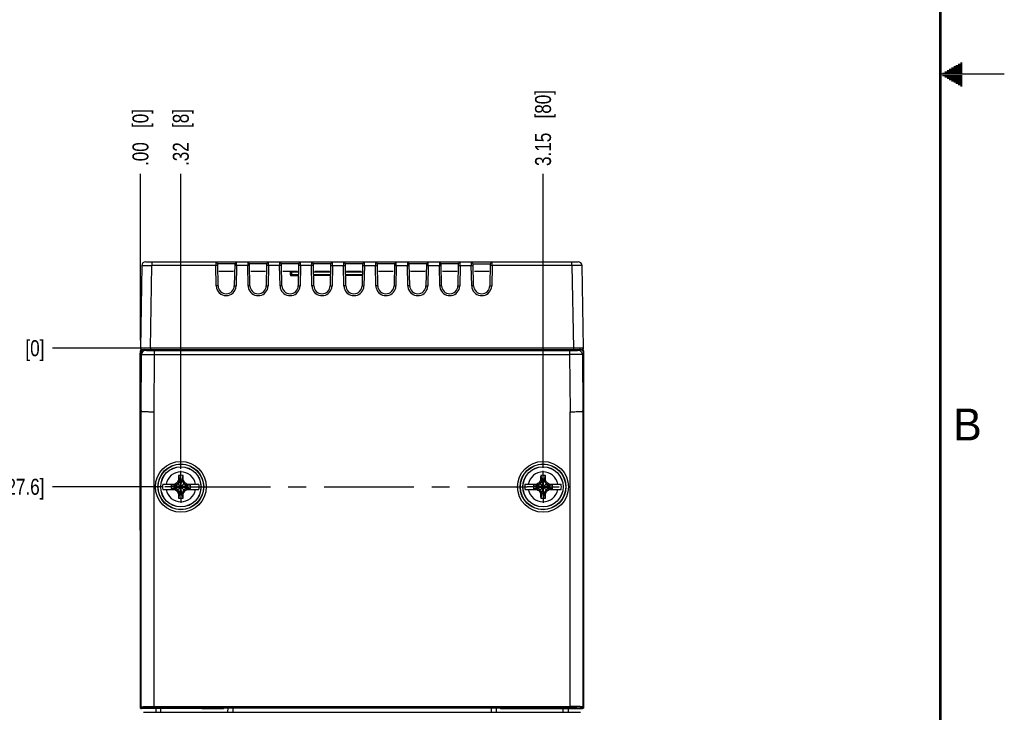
# Model space of a CAD drawing. Header units: inches. Extents: x 0 to 34, y 0 to 22.
# Tile 67 of 68: x 26.3 to 34, y 6 to 11.4. Entities that reach past the tile are written whole.
import ezdxf

# ---------------------------------------------------------------- set-up
doc = ezdxf.new("R2010")
doc.units = ezdxf.units.IN
doc.header["$LTSCALE"] = 1.87
doc.header["$MEASUREMENT"] = 0
doc.linetypes.add('CENTER', pattern=[0.6, 0.375, -0.075, 0.075, -0.075])
doc.layers.get('0').update_dxf_attribs({"linetype": 'CONTINUOUS'})
doc.layers.add('DEFAULT_1', color=7, linetype='CENTER')
doc.layers.add('DIMENSIONS', color=7, linetype='CONTINUOUS')
doc.styles.get("Standard").update_dxf_attribs({"font": 'txt', "width": 0.8})
doc.styles.add('TEXTSTYLE_2', font='txt')
doc.dimstyles.new('DIMSTYLE_1', dxfattribs={"dimtxt": 0.125, "dimasz": 0.18, "dimexe": 0.18, "dimexo": 0.0625, "dimgap": 0.09, "dimtad": 0, "dimtih": 1, "dimtoh": 1, "dimzin": 4, "dimdsep": 46, "dimtxsty": 'STANDARD', "dimblk": '_FILLED', "dimblk1": '_FILLED', "dimblk2": '_FILLED', "dimcen": 0.09, "dimadec": 0, "dimazin": 0, "dimtp": 0.01, "dimtm": 0.01, "dimtfac": 1, "dimtofl": 0, "dimtmove": 0, "dimatfit": 3, "dimldrblk": '_FILLED', "dimfxl": 1, "dimtolj": 1, "dimtzin": 4, "dimarcsym": 0})

# ---------------------------------------------------------------- blocks, each defined once
blk = doc.blocks.new('*D7')
at = {"layer": 'DIMENSIONS', "color": 2, "linetype": 'CONTINUOUS'}
blk.add_line((27.4153, 7.7719), (26.5499, 7.7719), dxfattribs=at)
at = {"layer": 'DIMENSIONS', "color": 2, "linetype": 'CONTINUOUS', "insert": (26.4874, 7.8344), "char_height": 0.125, "width": 1.125, "attachment_point": 3, "line_spacing_factor": 0.9}
blk.add_mtext('1.08{\\Ftxt.shx;\\W1.000000;\\H0.125000; }[27.6]', dxfattribs=at)
blk = doc.blocks.new('_FILLED')
at = {"color": 0, "linetype": 'BYBLOCK'}
blk.add_solid([(0, 0), (-1, 0.174), (-1, -0.174)], dxfattribs=at)
blk = doc.blocks.new('*D8')
at = {"layer": 'DIMENSIONS', "color": 2, "linetype": 'CONTINUOUS'}
blk.add_line((27.2548, 8.8566), (26.5499, 8.8566), dxfattribs=at)
at = {"layer": 'DIMENSIONS', "color": 2, "linetype": 'CONTINUOUS', "insert": (26.4874, 8.9191), "char_height": 0.125, "width": 0.725, "attachment_point": 3, "line_spacing_factor": 0.9}
blk.add_mtext('.00{\\Ftxt.shx;\\W1.000000;\\H0.125000; }[0]', dxfattribs=at)
blk = doc.blocks.new('*D9')
at = {"layer": 'DIMENSIONS', "color": 2, "linetype": 'CONTINUOUS'}
blk.add_line((27.5548, 7.9111), (27.5548, 10.22), dxfattribs=at)
at = {"layer": 'DIMENSIONS', "color": 2, "linetype": 'CONTINUOUS', "insert": (27.4923, 10.2825), "char_height": 0.125, "width": 0.725, "attachment_point": 1, "rotation": 90, "line_spacing_factor": 0.9}
blk.add_mtext('.32{\\Ftxt.shx;\\W1.000000;\\H0.125000; }[8]', dxfattribs=at)
blk = doc.blocks.new('*D10')
at = {"layer": 'DIMENSIONS', "color": 2, "linetype": 'CONTINUOUS'}
blk.add_line((27.2386, 8.9191), (27.2386, 10.22), dxfattribs=at)
at = {"layer": 'DIMENSIONS', "color": 2, "linetype": 'CONTINUOUS', "insert": (27.1761, 10.2825), "char_height": 0.125, "width": 0.725, "attachment_point": 1, "rotation": 90, "line_spacing_factor": 0.9}
blk.add_mtext('.00{\\Ftxt.shx;\\W1.000000;\\H0.125000; }[0]', dxfattribs=at)
blk = doc.blocks.new('*D11')
at = {"layer": 'DIMENSIONS', "color": 2, "linetype": 'CONTINUOUS'}
blk.add_line((30.3897, 7.9192), (30.3897, 10.22), dxfattribs=at)
at = {"layer": 'DIMENSIONS', "color": 2, "linetype": 'CONTINUOUS', "insert": (30.3272, 10.2825), "char_height": 0.125, "width": 0.925, "attachment_point": 1, "rotation": 90, "line_spacing_factor": 0.9}
blk.add_mtext('3.15{\\Ftxt.shx;\\W1.000000;\\H0.125000; }[80]', dxfattribs=at)

msp = doc.modelspace()

# ---------------------------------------------------------------- linework, layer by layer
at = {"color": 2, "linetype": 'CONTINUOUS'}
for p, q in [((33.5347, 11.02), (33.6697, 11.02)), ((33.552, 11.03), (33.6697, 11.03)), ((33.5693, 11.04), (33.6697, 11.04)), ((33.5866, 11.05), (33.6697, 11.05)), ((33.6039, 11.06), (33.6697, 11.06)), ((33.6213, 11.07), (33.6697, 11.07)), ((33.6386, 11.08), (33.6697, 11.08)), ((33.6559, 11.09), (33.6697, 11.09)), ((34, 11), (33.5, 11)), ((33.5173, 11.01), (33.6697, 11.01)), ((33.5173, 10.99), (33.6697, 10.99)), ((33.5347, 10.98), (33.6697, 10.98)), ((33.552, 10.97), (33.6697, 10.97)), ((33.5693, 10.96), (33.6697, 10.96)), ((33.5866, 10.95), (33.6697, 10.95)), ((33.6039, 10.94), (33.6697, 10.94)), ((33.6213, 10.93), (33.6697, 10.93)), ((33.6386, 10.92), (33.6697, 10.92)), ((33.6559, 10.91), (33.6697, 10.91))]:
    msp.add_line(p, q, dxfattribs=at)
at = {"color": 7, "linetype": 'CONTINUOUS'}
for p, q in [((27.2499, 9.503), (27.2386, 8.8566)), ((27.2798, 9.5325), (30.6649, 9.5325)), ((27.3173, 8.8566), (27.3286, 9.503)), ((27.3286, 9.5325), (27.3286, 9.503)), ((27.8435, 9.503), (27.3286, 9.503)), ((27.8433, 9.5177), (27.8283, 9.5325)), ((27.8283, 9.5325), (27.8284, 9.5176)), ((27.8284, 9.5176), (27.8285, 9.503)), ((27.8313, 9.3449), (27.8285, 9.503)), ((27.8463, 9.3449), (27.8433, 9.5177)), ((27.9765, 9.5177), (27.8433, 9.5177)), ((27.9765, 9.5177), (27.9735, 9.3449)), ((28.0935, 9.503), (27.9762, 9.503)), ((27.9915, 9.5325), (27.9765, 9.5177)), ((27.9912, 9.503), (27.9885, 9.3449)), ((27.9912, 9.503), (27.9914, 9.5178)), ((27.9914, 9.5178), (27.9915, 9.5285)), ((27.9915, 9.5285), (27.9915, 9.5325)), ((28.0933, 9.5177), (28.0783, 9.5325)), ((28.0783, 9.5325), (28.0784, 9.5176)), ((28.0784, 9.5176), (28.0785, 9.503)), ((28.0813, 9.3449), (28.0785, 9.503)), ((28.0963, 9.3449), (28.0933, 9.5177)), ((28.2265, 9.5177), (28.0933, 9.5177)), ((28.2265, 9.5177), (28.2235, 9.3449)), ((28.3435, 9.503), (28.2262, 9.503)), ((28.2415, 9.5325), (28.2265, 9.5177)), ((28.2412, 9.503), (28.2385, 9.3449)), ((28.2412, 9.503), (28.2414, 9.5178)), ((28.2414, 9.5178), (28.2415, 9.5285)), ((28.2415, 9.5285), (28.2415, 9.5325)), ((28.3433, 9.5177), (28.3283, 9.5325)), ((28.3283, 9.5325), (28.3284, 9.5176)), ((28.3284, 9.5176), (28.3285, 9.503)), ((28.3313, 9.3449), (28.3285, 9.503)), ((28.3463, 9.3449), (28.3433, 9.5177)), ((28.4765, 9.5177), (28.3433, 9.5177)), ((28.4765, 9.5177), (28.4735, 9.3449)), ((28.5935, 9.503), (28.4762, 9.503)), ((28.4915, 9.5325), (28.4765, 9.5177)), ((28.4912, 9.503), (28.4885, 9.3449)), ((28.4912, 9.503), (28.4914, 9.5178)), ((28.4914, 9.5178), (28.4915, 9.5285)), ((28.4915, 9.5285), (28.4915, 9.5325)), ((28.5933, 9.5177), (28.5783, 9.5325)), ((28.5783, 9.5325), (28.5784, 9.5176)), ((28.5784, 9.5176), (28.5785, 9.503)), ((28.5813, 9.3449), (28.5785, 9.503)), ((28.5963, 9.3449), (28.5933, 9.5177)), ((28.7265, 9.5177), (28.5933, 9.5177)), ((28.7265, 9.5177), (28.7235, 9.3449)), ((28.7262, 9.503), (28.8435, 9.503)), ((28.7415, 9.5325), (28.7265, 9.5177)), ((28.7412, 9.503), (28.7385, 9.3449)), ((28.7412, 9.503), (28.7414, 9.5178)), ((28.7414, 9.5178), (28.7415, 9.5285)), ((28.7415, 9.5285), (28.7415, 9.5325)), ((28.8433, 9.5177), (28.8283, 9.5325)), ((28.8283, 9.5325), (28.8284, 9.5176)), ((28.8284, 9.5176), (28.8285, 9.503)), ((28.8313, 9.3449), (28.8285, 9.503)), ((28.8463, 9.3449), (28.8433, 9.5177)), ((28.9765, 9.5177), (28.8433, 9.5177)), ((28.9765, 9.5177), (28.9735, 9.3449)), ((28.9762, 9.503), (29.0935, 9.503)), ((28.9915, 9.5325), (28.9765, 9.5177)), ((28.9912, 9.503), (28.9885, 9.3449)), ((28.9912, 9.503), (28.9914, 9.5178)), ((28.9914, 9.5178), (28.9915, 9.5285)), ((28.9915, 9.5285), (28.9915, 9.5325)), ((29.0933, 9.5177), (29.0783, 9.5325)), ((29.0783, 9.5325), (29.0784, 9.5176)), ((29.0784, 9.5176), (29.0785, 9.503)), ((29.0813, 9.3449), (29.0785, 9.503)), ((29.0963, 9.3449), (29.0933, 9.5177)), ((29.2265, 9.5177), (29.0933, 9.5177)), ((29.2265, 9.5177), (29.2235, 9.3449)), ((29.2262, 9.503), (29.3435, 9.503)), ((29.2415, 9.5325), (29.2265, 9.5177)), ((29.2412, 9.503), (29.2385, 9.3449)), ((29.2412, 9.503), (29.2414, 9.5178)), ((29.2414, 9.5178), (29.2415, 9.5285)), ((29.2415, 9.5285), (29.2415, 9.5325)), ((29.3433, 9.5177), (29.3283, 9.5325)), ((29.3283, 9.5325), (29.3284, 9.5176)), ((29.3284, 9.5176), (29.3285, 9.503)), ((29.3313, 9.3449), (29.3285, 9.503)), ((29.3463, 9.3449), (29.3433, 9.5177)), ((29.4765, 9.5177), (29.3433, 9.5177)), ((29.4765, 9.5177), (29.4735, 9.3449)), ((29.4762, 9.503), (29.5935, 9.503)), ((29.4915, 9.5325), (29.4765, 9.5177)), ((29.4912, 9.503), (29.4885, 9.3449)), ((29.4912, 9.503), (29.4914, 9.5178)), ((29.4914, 9.5178), (29.4915, 9.5285)), ((29.4915, 9.5285), (29.4915, 9.5325)), ((29.5933, 9.5177), (29.5783, 9.5325)), ((29.5783, 9.5325), (29.5784, 9.5176)), ((29.5784, 9.5176), (29.5785, 9.503)), ((29.5813, 9.3449), (29.5785, 9.503)), ((29.5963, 9.3449), (29.5933, 9.5177)), ((29.7265, 9.5177), (29.5933, 9.5177)), ((29.7265, 9.5177), (29.7235, 9.3449)), ((29.7262, 9.503), (29.8435, 9.503)), ((29.7415, 9.5325), (29.7265, 9.5177)), ((29.7412, 9.503), (29.7385, 9.3449)), ((29.7412, 9.503), (29.7414, 9.5178)), ((29.7414, 9.5178), (29.7415, 9.5285)), ((29.7415, 9.5285), (29.7415, 9.5325)), ((29.8433, 9.5177), (29.8283, 9.5325)), ((29.8283, 9.5325), (29.8284, 9.5176)), ((29.8284, 9.5176), (29.8285, 9.503)), ((29.8313, 9.3449), (29.8285, 9.503)), ((29.8463, 9.3449), (29.8433, 9.5177)), ((29.8433, 9.5177), (29.9765, 9.5177)), ((29.9765, 9.5177), (29.9735, 9.3449)), ((30.6162, 9.503), (29.9762, 9.503)), ((29.9765, 9.5177), (29.9915, 9.5325)), ((29.9912, 9.503), (29.9885, 9.3449)), ((29.9912, 9.503), (29.9914, 9.5178)), ((29.9914, 9.5178), (29.9915, 9.5285)), ((29.9915, 9.5285), (29.9915, 9.5325)), ((30.6162, 9.503), (30.6162, 9.5325)), ((30.6162, 9.503), (30.6275, 8.8566)), ((30.7062, 8.8566), (30.6949, 9.503)), ((27.8525, 9.4595), (27.9673, 9.4595)), ((28.1025, 9.4595), (28.2173, 9.4595)), ((28.3525, 9.4595), (28.4673, 9.4595)), ((28.4125, 9.4545), (28.4175, 9.4546)), ((28.4129, 9.4294), (28.4125, 9.4545)), ((28.4129, 9.4294), (28.4179, 9.4293)), ((28.4179, 9.4245), (28.4749, 9.4245)), ((28.4225, 9.4545), (28.4225, 9.4588)), ((28.4229, 9.4294), (28.4225, 9.4545)), ((28.4225, 9.4545), (28.4731, 9.4545)), ((28.4229, 9.4245), (28.4229, 9.4294)), ((28.475, 9.4294), (28.4229, 9.4294)), ((28.725, 9.4294), (28.5948, 9.4294)), ((28.7249, 9.4245), (28.5948, 9.4245)), ((28.5966, 9.4545), (28.7231, 9.4545)), ((28.6025, 9.4595), (28.7173, 9.4595)), ((28.975, 9.4294), (28.8448, 9.4294)), ((28.9749, 9.4245), (28.8448, 9.4245)), ((28.8466, 9.4545), (28.9731, 9.4545)), ((28.8525, 9.4595), (28.9673, 9.4595)), ((29.1025, 9.4595), (29.2173, 9.4595)), ((29.3525, 9.4595), (29.4673, 9.4595)), ((29.6025, 9.4595), (29.7173, 9.4595)), ((29.8525, 9.4595), (29.9673, 9.4595)), ((27.8463, 9.3449), (27.8313, 9.3449)), ((27.9735, 9.3449), (27.9885, 9.3449)), ((28.0963, 9.3449), (28.0813, 9.3449)), ((28.2235, 9.3449), (28.2385, 9.3449)), ((28.3463, 9.3449), (28.3313, 9.3449)), ((28.4735, 9.3449), (28.4885, 9.3449)), ((28.5963, 9.3449), (28.5813, 9.3449)), ((28.7235, 9.3449), (28.7385, 9.3449)), ((28.8463, 9.3449), (28.8313, 9.3449)), ((28.9735, 9.3449), (28.9885, 9.3449)), ((29.0963, 9.3449), (29.0813, 9.3449)), ((29.2235, 9.3449), (29.2385, 9.3449)), ((29.3463, 9.3449), (29.3313, 9.3449)), ((29.4735, 9.3449), (29.4885, 9.3449)), ((29.5963, 9.3449), (29.5813, 9.3449)), ((29.7235, 9.3449), (29.7385, 9.3449)), ((29.8463, 9.3449), (29.8313, 9.3449)), ((29.9735, 9.3449), (29.9885, 9.3449)), ((27.2381, 6.0448), (27.2379, 8.8165)), ((27.2379, 8.8165), (27.2466, 8.8077)), ((27.2381, 8.8187), (27.238, 8.8363)), ((27.238, 8.8363), (27.2436, 8.8335)), ((27.2446, 8.8567), (27.2386, 8.8566)), ((27.2436, 8.3684), (27.2466, 8.8077)), ((27.248, 8.8465), (30.6968, 8.8465)), ((27.248, 8.8465), (27.2506, 8.8407)), ((27.2872, 8.8567), (27.2616, 8.8567)), ((27.2766, 8.8375), (27.2678, 8.8463)), ((27.3115, 8.8566), (27.2872, 8.8567)), ((27.3173, 8.8566), (27.3115, 8.8566)), ((27.3173, 8.8566), (27.3173, 8.8465)), ((30.6275, 8.8566), (27.3173, 8.8566)), ((27.3466, 8.8069), (27.3437, 8.3596)), ((27.3466, 8.8369), (27.3466, 8.8069)), ((30.5982, 8.8369), (27.3466, 8.8369)), ((27.3466, 8.8069), (30.5982, 8.8069)), ((30.5982, 8.8369), (30.5982, 8.8069)), ((30.5982, 8.8069), (30.6012, 8.3596)), ((30.6275, 8.8566), (30.6275, 8.8465)), ((30.6333, 8.8566), (30.6275, 8.8566)), ((30.6435, 8.8567), (30.6333, 8.8566)), ((30.6576, 8.8567), (30.6435, 8.8567)), ((30.6773, 8.8567), (30.6576, 8.8567)), ((30.677, 8.8463), (30.6682, 8.8375)), ((30.6832, 8.8567), (30.6773, 8.8567)), ((30.7062, 8.8566), (30.6832, 8.8567)), ((30.6941, 8.8407), (30.6957, 8.844)), ((30.6957, 8.844), (30.6968, 8.8465)), ((30.6982, 8.8077), (30.7068, 8.8164)), ((30.6982, 8.8077), (30.7012, 8.3684)), ((30.7044, 8.8351), (30.7068, 8.8364)), ((30.7068, 8.8363), (30.7066, 8.8187)), ((30.7069, 8.8165), (30.7067, 6.0448)), ((30.7068, 8.8187), (30.7069, 8.8165)), ((27.2411, 8.3949), (27.2379, 8.4288)), ((30.7069, 8.4288), (30.7037, 8.395)), ((27.2439, 6.0505), (27.2436, 8.3684)), ((27.3437, 8.3596), (27.3439, 6.0433)), ((30.6009, 6.0433), (30.6012, 8.3596)), ((30.7012, 8.3684), (30.7009, 6.0505)), ((27.4132, 7.7936), (27.5174, 7.7936)), ((27.5019, 7.7807), (27.4813, 7.7861)), ((27.4813, 7.7861), (27.5044, 7.7861)), ((27.5041, 7.7799), (27.5311, 7.7955)), ((27.5174, 7.7936), (27.5044, 7.7861)), ((27.5055, 7.7807), (27.5044, 7.7861)), ((27.5237, 7.7401), (27.5865, 7.8029)), ((27.5237, 7.8029), (27.5865, 7.7401)), ((27.5459, 7.8211), (27.5311, 7.7955)), ((27.5461, 7.821), (27.5357, 7.8232)), ((27.5368, 7.8596), (27.5459, 7.8247)), ((27.5459, 7.8247), (27.5461, 7.821)), ((27.5467, 7.7206), (27.5634, 7.8225)), ((27.5634, 7.7206), (27.5467, 7.8225)), ((27.5634, 7.8225), (27.579, 7.7955)), ((27.5641, 7.821), (27.5642, 7.8247)), ((27.5642, 7.8247), (27.5734, 7.8596)), ((27.5642, 7.8211), (27.5745, 7.8232)), ((27.579, 7.7955), (27.606, 7.7799)), ((27.6057, 7.7861), (27.5928, 7.7936)), ((27.5928, 7.7936), (27.697, 7.7936)), ((27.6046, 7.7805), (27.6057, 7.7861)), ((27.6057, 7.7861), (27.6288, 7.7861)), ((27.6288, 7.7861), (27.6083, 7.7807)), ((30.2478, 7.7936), (30.352, 7.7936)), ((30.316, 7.7861), (30.339, 7.7861)), ((30.3365, 7.7807), (30.316, 7.7861)), ((30.3388, 7.7799), (30.3658, 7.7955)), ((30.352, 7.7936), (30.339, 7.7861)), ((30.3402, 7.7807), (30.339, 7.7861)), ((30.3583, 7.7401), (30.4211, 7.8029)), ((30.3583, 7.8029), (30.4211, 7.7401)), ((30.3806, 7.8211), (30.3658, 7.7955)), ((30.3807, 7.821), (30.3703, 7.8232)), ((30.3714, 7.8596), (30.3806, 7.8247)), ((30.3806, 7.8247), (30.3807, 7.821)), ((30.3814, 7.7206), (30.3981, 7.8225)), ((30.3981, 7.7206), (30.3814, 7.8225)), ((30.3981, 7.8225), (30.4136, 7.7955)), ((30.3987, 7.821), (30.3989, 7.8247)), ((30.3989, 7.8247), (30.408, 7.8596)), ((30.3989, 7.8211), (30.4091, 7.8232)), ((30.4136, 7.7955), (30.4406, 7.7799)), ((30.4274, 7.7936), (30.5316, 7.7936)), ((30.4404, 7.7861), (30.4274, 7.7936)), ((30.4392, 7.7805), (30.4404, 7.7861)), ((30.4404, 7.7861), (30.4635, 7.7861)), ((30.4635, 7.7861), (30.4429, 7.7807)), ((27.4132, 7.7495), (27.5174, 7.7495)), ((27.4813, 7.757), (27.5019, 7.7624)), ((27.5044, 7.757), (27.4813, 7.757)), ((27.5056, 7.7805), (27.5019, 7.7807)), ((27.5019, 7.7624), (27.5056, 7.7625)), ((27.5149, 7.7781), (27.5041, 7.7799)), ((27.5041, 7.7632), (27.5149, 7.7649)), ((27.5311, 7.7476), (27.5041, 7.7632)), ((27.5056, 7.7625), (27.5044, 7.757)), ((27.5044, 7.757), (27.5174, 7.7495)), ((27.5551, 7.7715), (27.5149, 7.7781)), ((27.5149, 7.7649), (27.5551, 7.7715)), ((27.5467, 7.7206), (27.5311, 7.7476)), ((27.5459, 7.722), (27.5357, 7.7198)), ((27.5459, 7.7183), (27.5368, 7.6835)), ((27.5461, 7.722), (27.5459, 7.7183)), ((27.5953, 7.7781), (27.5551, 7.7715)), ((27.5551, 7.7715), (27.5953, 7.7649)), ((27.579, 7.7476), (27.5634, 7.7206)), ((27.5642, 7.7183), (27.5641, 7.722)), ((27.5641, 7.722), (27.5745, 7.7198)), ((27.5734, 7.6835), (27.5642, 7.7183)), ((27.606, 7.7632), (27.579, 7.7476)), ((27.5928, 7.7495), (27.6057, 7.757)), ((27.5928, 7.7495), (27.697, 7.7495)), ((27.606, 7.7799), (27.5953, 7.7781)), ((27.5953, 7.7649), (27.606, 7.7632)), ((27.6083, 7.7807), (27.6046, 7.7805)), ((27.6057, 7.757), (27.6046, 7.7625)), ((27.6046, 7.7625), (27.6083, 7.7624)), ((27.6288, 7.757), (27.6057, 7.757)), ((27.6083, 7.7624), (27.6288, 7.757)), ((30.2478, 7.7495), (30.352, 7.7495)), ((30.316, 7.757), (30.3365, 7.7624)), ((30.339, 7.757), (30.316, 7.757)), ((30.3402, 7.7805), (30.3365, 7.7807)), ((30.3365, 7.7624), (30.3402, 7.7625)), ((30.3495, 7.7781), (30.3388, 7.7799)), ((30.3388, 7.7632), (30.3495, 7.7649)), ((30.3658, 7.7476), (30.3388, 7.7632)), ((30.3402, 7.7625), (30.339, 7.757)), ((30.339, 7.757), (30.352, 7.7495)), ((30.3897, 7.7715), (30.3495, 7.7781)), ((30.3495, 7.7649), (30.3897, 7.7715)), ((30.3814, 7.7206), (30.3658, 7.7476)), ((30.3806, 7.722), (30.3703, 7.7198)), ((30.3806, 7.7183), (30.3714, 7.6835)), ((30.3807, 7.722), (30.3806, 7.7183)), ((30.4299, 7.7781), (30.3897, 7.7715)), ((30.3897, 7.7715), (30.4299, 7.7649)), ((30.4136, 7.7476), (30.3981, 7.7206)), ((30.3987, 7.722), (30.4091, 7.7198)), ((30.3989, 7.7183), (30.3987, 7.722)), ((30.408, 7.6835), (30.3989, 7.7183)), ((30.4406, 7.7632), (30.4136, 7.7476)), ((30.4274, 7.7495), (30.4404, 7.757)), ((30.4274, 7.7495), (30.5316, 7.7495)), ((30.4406, 7.7799), (30.4299, 7.7781)), ((30.4299, 7.7649), (30.4406, 7.7632)), ((30.4429, 7.7807), (30.4392, 7.7805)), ((30.4392, 7.7625), (30.4429, 7.7624)), ((30.4404, 7.757), (30.4392, 7.7625)), ((30.4635, 7.757), (30.4404, 7.757)), ((30.4429, 7.7624), (30.4635, 7.757)), ((27.2439, 6.0505), (27.2381, 6.0448)), ((27.2381, 6.0448), (27.2381, 6.0448)), ((27.2461, 6.0368), (27.2519, 6.0426)), ((27.7183, 6.0368), (27.2461, 6.0368)), ((27.2519, 6.0426), (27.2593, 6.0429)), ((27.3439, 6.0513), (30.6009, 6.0513)), ((27.3439, 6.0433), (30.6009, 6.0433)), ((27.3591, 6.0369), (27.3585, 6.0069)), ((27.3979, 6.0069), (27.3984, 6.0371)), ((27.7204, 6.0368), (27.7179, 6.0368)), ((27.7183, 6.0368), (27.7204, 6.0368)), ((27.7204, 6.0368), (27.7239, 6.037)), ((27.7204, 6.0369), (27.8826, 6.0369)), ((27.7322, 6.0384), (27.7208, 6.0369)), ((27.7245, 6.0371), (27.7241, 6.0371)), ((27.7294, 6.0383), (27.7311, 6.0384)), ((27.7311, 6.0384), (27.7339, 6.0385)), ((27.7314, 6.0384), (27.7322, 6.0384)), ((27.7327, 6.0384), (27.7342, 6.0385)), ((27.7342, 6.0385), (27.7386, 6.0385)), ((27.7352, 6.0385), (27.746, 6.0386)), ((27.7386, 6.0385), (27.7487, 6.0386)), ((27.746, 6.0386), (27.7476, 6.0386)), ((27.7487, 6.0386), (27.7676, 6.0387)), ((27.7646, 6.0387), (27.7673, 6.0387)), ((27.7673, 6.0387), (27.7753, 6.0388)), ((27.8776, 6.0388), (27.7676, 6.0387)), ((27.7753, 6.0388), (27.7854, 6.0388)), ((27.7762, 6.0375), (27.7756, 6.0369)), ((27.7774, 6.0387), (27.7762, 6.0375)), ((27.8776, 6.0388), (27.8796, 6.0408)), ((27.8776, 6.0388), (27.8776, 6.0388)), ((27.8796, 6.0408), (27.8826, 6.0409)), ((27.8817, 6.0387), (27.8826, 6.0369)), ((27.8844, 6.041), (27.8933, 6.0411)), ((27.8856, 6.041), (27.8913, 6.041)), ((27.8913, 6.041), (27.9041, 6.0411)), ((27.8933, 6.0411), (27.895, 6.0411)), ((27.9041, 6.0411), (27.9293, 6.0412)), ((27.9221, 6.0412), (27.9215, 6.0069)), ((27.9293, 6.0412), (30.0386, 6.0412)), ((27.9621, 6.0412), (27.9615, 6.0069)), ((29.9827, 6.0412), (29.9833, 6.0069)), ((30.0227, 6.0412), (30.0233, 6.0069)), ((30.0386, 6.0412), (30.0539, 6.041)), ((30.0505, 6.0411), (30.0605, 6.041)), ((30.0539, 6.041), (30.0601, 6.041)), ((30.0601, 6.041), (30.0619, 6.0409)), ((30.0619, 6.0409), (30.0624, 6.0409)), ((30.0622, 6.0409), (30.0652, 6.0408)), ((30.0622, 6.0369), (30.0634, 6.0393)), ((30.0622, 6.0369), (30.221, 6.0369)), ((30.0652, 6.0408), (30.0672, 6.0388)), ((30.0672, 6.0388), (30.182, 6.0387)), ((30.1692, 6.0369), (30.1674, 6.0387)), ((30.182, 6.0387), (30.1994, 6.0386)), ((30.1969, 6.0386), (30.1988, 6.0386)), ((30.1988, 6.0386), (30.2095, 6.0385)), ((30.2118, 6.0385), (30.2136, 6.0384)), ((30.2119, 6.0384), (30.2132, 6.0384)), ((30.2244, 6.0368), (30.2132, 6.0383)), ((30.2136, 6.0384), (30.2153, 6.0383)), ((30.221, 6.037), (30.2202, 6.0371)), ((30.2244, 6.0368), (30.221, 6.037)), ((30.2293, 6.0368), (30.2244, 6.0368)), ((30.2267, 6.0368), (30.6986, 6.0368)), ((30.5469, 6.0069), (30.5464, 6.0369)), ((30.5857, 6.0369), (30.5862, 6.0069)), ((30.6929, 6.0426), (30.6987, 6.0368)), ((30.7067, 6.0448), (30.7009, 6.0505)), ((30.7067, 6.0448), (30.7067, 6.0448)), ((27.2628, 6.0069), (30.682, 6.0069))]:
    msp.add_line(p, q, dxfattribs=at)
at = {"color": 7, "linetype": 'CONTINUOUS', "const_width": 0.02}
msp.add_lwpolyline([(33.5, 0.5), (33.5, 21.5)], dxfattribs=at)
at = {"color": 40, "linetype": 'CONTINUOUS'}
msp.add_lwpolyline([(27.2381, 6.0448), (27.2381, 6.0445), (27.2381, 6.0442), (27.2382, 6.044), (27.2382, 6.0437), (27.2382, 6.0434), (27.2383, 6.0432), (27.2383, 6.0429), (27.2384, 6.0426), (27.2385, 6.0424), (27.2386, 6.0421), (27.2386, 6.0419), (27.2387, 6.0416), (27.2389, 6.0414), (27.239, 6.0411), (27.2391, 6.0409), (27.2392, 6.0407), (27.2394, 6.0405), (27.2395, 6.0402), (27.2397, 6.04), (27.2398, 6.0398), (27.24, 6.0396), (27.2402, 6.0394), (27.2404, 6.0392), (27.2405, 6.039), (27.2407, 6.0388), (27.2409, 6.0386), (27.2412, 6.0385), (27.2414, 6.0383), (27.2416, 6.0382), (27.2418, 6.038), (27.242, 6.0379), (27.2423, 6.0377), (27.2425, 6.0376), (27.2427, 6.0375), (27.243, 6.0374), (27.2432, 6.0373), (27.2435, 6.0372), (27.2437, 6.0371), (27.244, 6.037), (27.2443, 6.037), (27.2445, 6.0369), (27.2448, 6.0369), (27.245, 6.0368), (27.2453, 6.0368), (27.2456, 6.0368), (27.2458, 6.0368), (27.2461, 6.0368)], dxfattribs=at)
at = {"color": 7, "linetype": 'CONTINUOUS'}
for points in [[(27.8819, 6.0409), (27.8819, 6.0409), (27.8824, 6.0409), (27.8837, 6.0409), (27.8856, 6.041)], [(30.1994, 6.0386), (30.2072, 6.0385), (30.21, 6.0385), (30.2119, 6.0384)], [(30.2211, 6.037), (30.2216, 6.037), (30.2245, 6.0368), (30.2267, 6.0368)]]:
    msp.add_lwpolyline(points, dxfattribs=at)
for centre, radius in [((27.5551, 7.7715), 0.1991), ((27.5551, 7.7715), 0.1794), ((27.5551, 7.7715), 0.1775), ((30.3897, 7.7715), 0.1991), ((30.3897, 7.7715), 0.1794), ((30.3897, 7.7715), 0.1775), ((27.5551, 7.7715), 0.1578), ((27.5551, 7.7715), 0.157), ((30.3897, 7.7715), 0.1578), ((30.3897, 7.7715), 0.157)]:
    msp.add_circle(centre, radius, dxfattribs=at)
for centre, radius, start, end in [((27.2798, 9.5025), 0.03, 90.00126, 178.99971), ((30.6649, 9.5025), 0.03, 1.00028, 89.99857), ((28.4075, 9.4545), 0.005, 1, 59.4345), ((28.4179, 9.4295), 0.005, 180.99999, 270), ((28.415, 8.6792), 0.7754, 89.44981, 89.81905), ((28.4135, 10.5133), 1.0839, 270.23335, 270.49798), ((27.9083, 9.3463), 0.077, 180.99398, 183.32734), ((27.9099, 9.3463), 0.0786, 183.35802, 356.65515), ((27.9099, 9.3461), 0.0636, 181.00004, 359.00003), ((27.9114, 9.3463), 0.0771, 356.67821, 359.00621), ((28.1584, 9.3463), 0.0771, 180.99378, 183.32131), ((28.1605, 9.3464), 0.0792, 183.34993, 203.33208), ((28.1599, 9.3463), 0.0786, 203.42163, 356.65502), ((28.1599, 9.3461), 0.0636, 180.99998, 358.99997), ((28.1614, 9.3463), 0.0771, 356.67802, 359.00607), ((28.4084, 9.3463), 0.0771, 180.99378, 183.32131), ((28.4105, 9.3464), 0.0792, 183.34993, 203.33208), ((28.4099, 9.3463), 0.0786, 203.42163, 356.65502), ((28.4099, 9.3461), 0.0636, 180.99998, 358.99997), ((28.4114, 9.3463), 0.0771, 356.67802, 359.00607), ((28.6584, 9.3463), 0.0771, 180.99378, 183.32131), ((28.6605, 9.3464), 0.0792, 183.34993, 203.33208), ((28.6599, 9.3463), 0.0786, 203.42163, 356.65502), ((28.6599, 9.3461), 0.0636, 180.99998, 358.99997), ((28.6614, 9.3463), 0.0771, 356.67802, 359.00607), ((28.9084, 9.3463), 0.0771, 180.99378, 183.32131), ((28.9105, 9.3464), 0.0792, 183.34993, 203.33208), ((28.9099, 9.3463), 0.0786, 203.42163, 356.65502), ((28.9099, 9.3461), 0.0636, 180.99998, 358.99997), ((28.9114, 9.3463), 0.0771, 356.67802, 359.00607), ((29.1584, 9.3463), 0.0771, 180.99378, 183.32131), ((29.1605, 9.3464), 0.0792, 183.34993, 203.33208), ((29.1599, 9.3463), 0.0786, 203.42163, 356.65502), ((29.1599, 9.3461), 0.0636, 180.99998, 358.99997), ((29.1614, 9.3463), 0.0771, 356.67802, 359.00607), ((29.4084, 9.3463), 0.0771, 180.99378, 183.32131), ((29.4105, 9.3464), 0.0792, 183.34993, 203.33208), ((29.4099, 9.3463), 0.0786, 203.42163, 356.65502), ((29.4099, 9.3461), 0.0636, 180.99998, 358.99997), ((29.4114, 9.3463), 0.0771, 356.67802, 359.00607), ((29.6584, 9.3463), 0.0771, 180.99378, 183.32131), ((29.6605, 9.3464), 0.0792, 183.34993, 203.33208), ((29.6599, 9.3463), 0.0786, 203.42163, 356.65502), ((29.6599, 9.3461), 0.0636, 180.99998, 358.99997), ((29.6614, 9.3463), 0.0771, 356.67802, 359.00607), ((29.9084, 9.3463), 0.0771, 180.99378, 183.32131), ((29.9105, 9.3464), 0.0792, 183.34993, 203.33208), ((29.9099, 9.3463), 0.0786, 203.42159, 356.6444), ((29.9099, 9.3461), 0.0636, 180.99998, 358.99997), ((29.9115, 9.3463), 0.077, 356.67293, 359.00602), ((27.3026, 8.8164), 0.0647, 178.00075, 179.97234), ((27.248, 8.8365), 0.01, 90, 181.3874), ((27.2682, 8.8165), 0.03, 89.99932, 175.43571), ((27.2486, 8.8565), 0.01, 179.00261, 268.30519), ((27.2603, 2.2944), 6.5623, 89.98843, 90.13742), ((27.2766, 8.8075), 0.03, 90.00982, 179.60172), ((30.6682, 8.8075), 0.03, 0.39828, 89.99454), ((30.6766, 8.8165), 0.03, 67.375, 90), ((30.6962, 8.8565), 0.01, 271.69346, 0.99778), ((30.6968, 8.8365), 0.01, 358.60981, 90), ((30.4587, 9.3131), 0.5375, 296.82852, 297.20435), ((27.5551, 7.7715), 0.1172, 10.84398, 169.15602), ((27.5551, 7.7715), 0.09, 78.25823, 101.74177), ((30.3897, 7.7715), 0.1172, 10.84398, 169.15602), ((30.3897, 7.7715), 0.09, 78.25823, 101.74177), ((27.5551, 7.7715), 0.1436, 171.16917, 188.83083), ((27.5546, 7.7715), 0.0747, 168.76843, 191.23157), ((28.7505, 5.7008), 2.4339, 120.26815, 120.70198), ((29.6327, 6.5721), 2.4419, 149.54681, 149.73166), ((29.6115, 6.5845), 2.4174, 149.17501, 149.54699), ((29.6827, 7.776), 2.1476, 177.76826, 178.73932), ((27.5551, 7.7715), 0.054, 80.23635, 99.76365), ((25.4717, 7.7773), 2.1033, 1.25045, 2.24197), ((25.4976, 6.5839), 2.4185, 30.26678, 30.82524), ((26.3596, 5.7007), 2.4341, 59.29803, 59.73184), ((27.5556, 7.7715), 0.0747, 348.76843, 11.23157), ((27.5551, 7.7715), 0.1436, 351.16917, 8.83083), ((30.3897, 7.7715), 0.1436, 171.16917, 188.83083), ((30.3892, 7.7715), 0.0747, 168.76843, 191.23157), ((31.5851, 5.7008), 2.4339, 120.26815, 120.70198), ((32.4673, 6.5721), 2.4419, 149.54681, 149.73166), ((32.4462, 6.5845), 2.4174, 149.17501, 149.54699), ((32.5174, 7.776), 2.1476, 177.76826, 178.73932), ((30.3897, 7.7715), 0.054, 80.23635, 99.76365), ((28.3064, 7.7773), 2.1033, 1.25045, 2.24197), ((28.3323, 6.5839), 2.4185, 30.26678, 30.82524), ((29.1942, 5.7007), 2.4341, 59.29803, 59.73184), ((30.3902, 7.7715), 0.0747, 348.76843, 11.23157), ((30.3897, 7.7715), 0.1436, 351.16917, 8.83083), ((27.5551, 7.7715), 0.1172, 190.84398, 349.15602), ((27.5551, 7.7715), 0.054, 170.23635, 189.76365), ((28.7506, 9.8424), 2.4341, 239.29803, 239.73184), ((29.6125, 8.9591), 2.4185, 210.26678, 210.82524), ((29.6384, 7.7657), 2.1033, 181.25045, 182.24197), ((27.5551, 7.7715), 0.054, 260.23635, 279.76365), ((25.4274, 7.7671), 2.1476, 357.76826, 358.73932), ((25.4986, 8.9585), 2.4174, 329.17501, 329.54699), ((25.4774, 8.971), 2.4419, 329.54681, 329.73166), ((26.3632, 9.8363), 2.427, 300.26753, 300.7026), ((27.5551, 7.7715), 0.054, 350.23635, 9.76365), ((30.3897, 7.7715), 0.1172, 190.84398, 349.15602), ((30.3897, 7.7715), 0.054, 170.23635, 189.76365), ((31.5852, 9.8424), 2.4341, 239.29803, 239.73184), ((32.4471, 8.9591), 2.4185, 210.26678, 210.82524), ((32.473, 7.7657), 2.1033, 181.25045, 182.24197), ((30.3897, 7.7715), 0.054, 260.23635, 279.76365), ((28.2621, 7.7671), 2.1476, 357.76826, 358.73932), ((28.3332, 8.9585), 2.4174, 329.17501, 329.54699), ((28.3121, 8.971), 2.4419, 329.54681, 329.73166), ((29.1978, 9.8363), 2.427, 300.26753, 300.7026), ((30.3897, 7.7715), 0.054, 350.23635, 9.76365), ((27.5551, 7.7715), 0.09, 258.25823, 281.74177), ((30.3897, 7.7715), 0.09, 258.25823, 281.74177), ((27.2519, 6.0506), 0.008, 180.03087, 269.97786), ((27.7155, 6.5659), 0.5292, 269.99818, 270.26148), ((27.7427, 5.6122), 0.4263, 91.00173, 91.18615), ((27.7759, 2.4141), 3.6246, 90.17887, 90.44738), ((27.8776, 6.0689), 0.0301, 270.04636, 290.82572), ((27.8796, 6.0703), 0.0296, 270.005, 274.37534), ((27.8894, 5.76), 0.281, 91.03483, 91.40263), ((27.8826, 6.0519), 0.015, 270.00211, 311.96275), ((27.9203, 2.9439), 3.0972, 90.18286, 90.46693), ((27.9292, 0.632), 5.4092, 89.99874, 90.19926), ((30.015, 0.2661), 5.7751, 89.80704, 89.9949), ((30.0227, 2.6283), 3.4129, 89.53297, 89.80275), ((30.0622, 6.0519), 0.015, 228.04207, 269.99789), ((30.0547, 5.7277), 0.3133, 88.63135, 88.92836), ((30.1589, -0.4669), 6.5056, 89.81256, 89.99535), ((30.1666, 1.9945), 4.0443, 89.57049, 89.80749), ((30.2024, 5.6292), 0.4094, 88.68703, 89.00265), ((30.6929, 6.0506), 0.008, 270.02214, 359.96913), ((30.6987, 6.0448), 0.008, 270.00192, 359.91641)]:
    msp.add_arc(centre, radius, start, end, dxfattribs=at)
at = {"color": 40, "linetype": 'CONTINUOUS'}
msp.add_arc((27.2461, 6.0448), 0.008, 180.01411, 269.99492, dxfattribs=at)
at = {"color": 7, "linetype": 'CONTINUOUS'}
for points, knots in [([(27.2499, 9.503), (27.2499, 9.503), (27.2499, 9.503), (27.25, 9.503), (27.2501, 9.503), (27.2502, 9.503), (27.2505, 9.503), (27.2508, 9.5031), (27.2514, 9.5031), (27.2523, 9.5031), (27.2533, 9.5031), (27.2545, 9.5031), (27.2565, 9.5032), (27.2594, 9.5032), (27.2633, 9.5032), (27.2679, 9.5032), (27.2731, 9.5032), (27.2788, 9.5032), (27.285, 9.5032), (27.2916, 9.5032), (27.3011, 9.5031), (27.3134, 9.5031), (27.3235, 9.503), (27.3286, 9.503)], [0, 0, 0, 0, 0.000344, 0.001272, 0.002799, 0.004924, 0.007647, 0.010964, 0.019371, 0.030125, 0.043203, 0.058582, 0.076241, 0.118244, 0.168733, 0.227167, 0.293004, 0.365669, 0.444451, 0.528603, 0.61738, 0.805344, 1, 1, 1, 1]), ([(30.6949, 9.503), (30.6949, 9.503), (30.6949, 9.503), (30.6948, 9.503), (30.6947, 9.503), (30.6945, 9.503), (30.6943, 9.503), (30.6939, 9.5031), (30.6934, 9.5031), (30.6925, 9.5031), (30.6915, 9.5031), (30.6903, 9.5031), (30.6883, 9.5032), (30.6854, 9.5032), (30.6814, 9.5032), (30.6769, 9.5032), (30.6717, 9.5032), (30.666, 9.5032), (30.6598, 9.5032), (30.6532, 9.5032), (30.6437, 9.5031), (30.6314, 9.5031), (30.6213, 9.503), (30.6162, 9.503)], [0, 0, 0, 0, 0.000344, 0.001272, 0.002799, 0.004925, 0.007647, 0.010965, 0.019372, 0.030127, 0.043205, 0.058584, 0.076243, 0.118246, 0.168736, 0.227169, 0.293006, 0.365672, 0.444453, 0.528605, 0.61738, 0.805345, 1, 1, 1, 1]), ([(27.2466, 8.8077), (27.2466, 8.8077), (27.2467, 8.8077), (27.2468, 8.8076), (27.247, 8.8076), (27.2473, 8.8076), (27.2479, 8.8076), (27.2488, 8.8075), (27.2499, 8.8075), (27.2512, 8.8075), (27.2528, 8.8075), (27.2553, 8.8074), (27.259, 8.8074), (27.264, 8.8073), (27.2699, 8.8072), (27.2764, 8.8072), (27.2837, 8.8071), (27.2945, 8.8071), (27.309, 8.807), (27.3275, 8.8069), (27.3402, 8.8069), (27.3466, 8.8069)], [0, 0, 0, 0, 0.000533, 0.001653, 0.003366, 0.00567, 0.012046, 0.020766, 0.031809, 0.045158, 0.060792, 0.078671, 0.120957, 0.171591, 0.230138, 0.29603, 0.368593, 0.447152, 0.619296, 0.806145, 1, 1, 1, 1]), ([(27.3466, 8.8369), (27.3421, 8.8369), (27.3332, 8.8369), (27.3203, 8.8369), (27.3084, 8.837), (27.2993, 8.837), (27.2929, 8.8371), (27.2888, 8.8371), (27.2853, 8.8372), (27.2823, 8.8372), (27.28, 8.8373), (27.2785, 8.8373), (27.2776, 8.8374), (27.2771, 8.8374), (27.2768, 8.8374), (27.2767, 8.8375), (27.2766, 8.8375)], [0, 0, 0, 0, 0.19363, 0.380678, 0.552827, 0.703972, 0.769944, 0.828605, 0.879276, 0.921278, 0.954117, 0.977963, 0.986616, 0.993142, 0.997587, 1, 1, 1, 1]), ([(30.6682, 8.8375), (30.6681, 8.8375), (30.6679, 8.8374), (30.6676, 8.8374), (30.6672, 8.8374), (30.6663, 8.8373), (30.6647, 8.8373), (30.6624, 8.8372), (30.6595, 8.8372), (30.656, 8.8371), (30.6519, 8.8371), (30.6455, 8.837), (30.6364, 8.837), (30.6245, 8.8369), (30.6116, 8.8369), (30.6027, 8.8369), (30.5982, 8.8369)], [0, 0, 0, 0, 0.002415, 0.006861, 0.013389, 0.022043, 0.045891, 0.078731, 0.120733, 0.171404, 0.230064, 0.296034, 0.447178, 0.619325, 0.806372, 1, 1, 1, 1]), ([(30.6982, 8.8077), (30.6981, 8.8077), (30.6981, 8.8077), (30.698, 8.8076), (30.6978, 8.8076), (30.6975, 8.8076), (30.6969, 8.8076), (30.696, 8.8075), (30.6949, 8.8075), (30.6936, 8.8075), (30.692, 8.8075), (30.6895, 8.8074), (30.6858, 8.8074), (30.6807, 8.8073), (30.6749, 8.8072), (30.6683, 8.8072), (30.6611, 8.8071), (30.6503, 8.8071), (30.6357, 8.807), (30.6173, 8.8069), (30.6046, 8.8069), (30.5982, 8.8069)], [0, 0, 0, 0, 0.000533, 0.001653, 0.003366, 0.00567, 0.012046, 0.020765, 0.031809, 0.045158, 0.060791, 0.078671, 0.120957, 0.17159, 0.230138, 0.29603, 0.368593, 0.447151, 0.619296, 0.806145, 1, 1, 1, 1]), ([(30.677, 8.8463), (30.6819, 8.8463), (30.6894, 8.8444), (30.6975, 8.8386), (30.7008, 8.8347), (30.7021, 8.8327)], [0, 0, 0, 0, 0.498058, 0.749031, 1, 1, 1, 1]), ([(30.7021, 8.8327), (30.7028, 8.8316), (30.7052, 8.8273), (30.7066, 8.8224), (30.7069, 8.8187)], [0, 0, 0, 0, 0.251654, 1, 1, 1, 1]), ([(27.2436, 8.3684), (27.2436, 8.3675), (27.2436, 8.3658), (27.2439, 8.3637), (27.2442, 8.3624), (27.2446, 8.3614), (27.2452, 8.3604), (27.2464, 8.3599), (27.2477, 8.3599), (27.2492, 8.3599), (27.251, 8.3599), (27.2529, 8.3599), (27.256, 8.3599), (27.2603, 8.3598), (27.2661, 8.3598), (27.2727, 8.3598), (27.28, 8.3598), (27.2908, 8.3598), (27.3055, 8.3597), (27.3242, 8.3596), (27.337, 8.3596), (27.3435, 8.3596)], [0, 0, 0, 0, 0.026487, 0.048532, 0.057686, 0.065541, 0.077801, 0.088519, 0.100592, 0.114798, 0.131133, 0.149563, 0.170056, 0.21708, 0.271755, 0.333543, 0.401836, 0.47594, 0.638727, 0.815892, 1, 1, 1, 1]), ([(30.6012, 8.3596), (30.6078, 8.3596), (30.6206, 8.3596), (30.6392, 8.3597), (30.654, 8.3598), (30.6648, 8.3598), (30.6721, 8.3598), (30.6786, 8.3598), (30.6845, 8.3598), (30.6888, 8.3599), (30.6919, 8.3599), (30.6938, 8.3599), (30.6956, 8.3599), (30.6971, 8.3599), (30.6984, 8.3599), (30.6996, 8.3604), (30.7004, 8.3617), (30.7009, 8.3634), (30.7012, 8.3658), (30.7012, 8.3675), (30.7012, 8.3684)], [0, 0, 0, 0, 0.184086, 0.361227, 0.52399, 0.598084, 0.666368, 0.728147, 0.782815, 0.829833, 0.850324, 0.868754, 0.885091, 0.899301, 0.911366, 0.922086, 0.934491, 0.95166, 0.973747, 1, 1, 1, 1]), ([(27.2392, 6.0408), (27.239, 6.0411), (27.2384, 6.0423), (27.2381, 6.0437), (27.2381, 6.0448)], [0, 0, 0, 0, 0.251827, 1, 1, 1, 1]), ([(27.2461, 6.0368), (27.2447, 6.0368), (27.2419, 6.0375), (27.2399, 6.0396), (27.2392, 6.0408)], [0, 0, 0, 0, 0.499995, 1, 1, 1, 1]), ([(27.2439, 6.0505), (27.2439, 6.0506), (27.244, 6.0506), (27.2441, 6.0506), (27.2443, 6.0506), (27.2446, 6.0506), (27.2452, 6.0507), (27.2461, 6.0507), (27.2472, 6.0507), (27.2485, 6.0508), (27.2501, 6.0508), (27.2526, 6.0509), (27.2563, 6.0509), (27.2613, 6.051), (27.2672, 6.0511), (27.2737, 6.0511), (27.281, 6.0512), (27.2917, 6.0512), (27.3063, 6.0513), (27.3247, 6.0513), (27.3374, 6.0513), (27.3439, 6.0513)], [0, 0, 0, 0, 0.00055, 0.001678, 0.003396, 0.005704, 0.012086, 0.020809, 0.031856, 0.045207, 0.060842, 0.078722, 0.121009, 0.171641, 0.230186, 0.296075, 0.368634, 0.447187, 0.619321, 0.806157, 1, 1, 1, 1]), ([(27.2593, 6.0429), (27.2639, 6.043), (27.2752, 6.0431), (27.2946, 6.0432), (27.3182, 6.0433), (27.3351, 6.0433), (27.3439, 6.0433)], [0, 0, 0, 0, 0.164808, 0.400569, 0.687224, 1, 1, 1, 1]), ([(30.0672, 6.0388), (30.0642, 6.0388), (30.0602, 6.0394), (30.0565, 6.0407), (30.0555, 6.0411)], [0, 0, 0, 0, 0.749025, 1, 1, 1, 1]), ([(30.7009, 6.0505), (30.7009, 6.0506), (30.7008, 6.0506), (30.7007, 6.0506), (30.7005, 6.0506), (30.7002, 6.0506), (30.6996, 6.0507), (30.6987, 6.0507), (30.6976, 6.0507), (30.6963, 6.0508), (30.6947, 6.0508), (30.6922, 6.0509), (30.6885, 6.0509), (30.6835, 6.051), (30.6776, 6.0511), (30.6711, 6.0511), (30.6638, 6.0512), (30.653, 6.0512), (30.6385, 6.0513), (30.62, 6.0513), (30.6073, 6.0513), (30.6009, 6.0513)], [0, 0, 0, 0, 0.00055, 0.001678, 0.003396, 0.005704, 0.012086, 0.020809, 0.031856, 0.045207, 0.060842, 0.078722, 0.121009, 0.171642, 0.230187, 0.296075, 0.368634, 0.447188, 0.619321, 0.806157, 1, 1, 1, 1]), ([(30.6009, 6.0433), (30.6068, 6.0433), (30.6185, 6.0433), (30.6354, 6.0433), (30.6511, 6.0432), (30.663, 6.0431), (30.6715, 6.0431), (30.6769, 6.043), (30.6815, 6.0429), (30.6854, 6.0429), (30.6884, 6.0428), (30.6904, 6.0427), (30.6916, 6.0427), (30.6922, 6.0426), (30.6926, 6.0426), (30.6928, 6.0426), (30.6929, 6.0426)], [0, 0, 0, 0, 0.193625, 0.380667, 0.552811, 0.703954, 0.769926, 0.828587, 0.879259, 0.921263, 0.954104, 0.977954, 0.986608, 0.993138, 0.997585, 1, 1, 1, 1])]:
    msp.add_open_spline(points, degree=3, knots=knots, dxfattribs=at)
at = {"color": 40, "linetype": 'CONTINUOUS'}
msp.add_open_spline([(30.7067, 6.0448), (30.7067, 6.0446), (30.7067, 6.0442), (30.7066, 6.0437), (30.7065, 6.0432), (30.7064, 6.0427), (30.7063, 6.0422), (30.7061, 6.0417), (30.7059, 6.0412), (30.7056, 6.0408), (30.7053, 6.0403), (30.705, 6.0399), (30.7047, 6.0395), (30.7044, 6.0391), (30.704, 6.0388), (30.7036, 6.0384), (30.7031, 6.0381), (30.7027, 6.0378), (30.7024, 6.0377), (30.7022, 6.0376), (30.7022, 6.0376)], degree=3, knots=[0, 0, 0, 0, 0.058096, 0.115986, 0.174015, 0.232178, 0.290466, 0.348872, 0.407386, 0.466002, 0.524711, 0.583496, 0.64234, 0.701226, 0.760136, 0.819062, 0.877998, 0.936937, 0.995873, 1, 1, 1, 1], dxfattribs=at)
at = {"layer": 'DEFAULT_1', "color": 7, "linetype": 'CENTER'}
for p, q in [((27.5548, 7.7719), (27.5548, 7.897)), ((30.3898, 7.7719), (30.3898, 7.897)), ((27.5548, 7.7719), (27.4297, 7.7719)), ((27.5548, 7.7719), (27.5548, 7.6468)), ((27.5548, 7.7719), (30.2647, 7.7719)), ((30.3898, 7.7719), (30.2647, 7.7719)), ((30.3898, 7.7719), (30.5149, 7.7719)), ((30.3898, 7.7719), (30.3898, 7.6468))]:
    msp.add_line(p, q, dxfattribs=at)

# ---------------------------------------------------------------- texts
at = {"color": 2, "linetype": 'CONTINUOUS', "insert": (33.6006, 8.3845), "char_height": 0.25, "width": 0.25, "attachment_point": 1, "line_spacing_factor": 0.9, "style": 'TEXTSTYLE_2'}
msp.add_mtext('B', dxfattribs=at)

# ---------------------------------------------------------------- dimensions: what is measured, and where the dimension line sits
at = {"layer": 'DIMENSIONS', "color": 2, "linetype": 'CONTINUOUS'}
for feature_location, offset, dtype, origin, picture, middle in [((30.3897, 7.9192), (0, 2.3008), 1, (27.2386, 7.7715), '*D11', (30.3897, 10.745)), ((27.2385688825, 8.9191337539), (0, 1.3008254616), 1, (27.2385688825, 8.8566337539), '*D10', (27.2385688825, 10.6449592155)), ((27.5548, 7.9111), (0, 2.3089), 1, (27.2386, 7.7719), '*D9', (27.5548, 10.645)), ((27.2547970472, 8.8566337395), (-0.7048886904, 0), 0, (27.3172970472, 8.8566337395), '*D8', (25.9249083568, 8.8566337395)), ((27.4153, 7.7719), (-0.8654, 0), 0, (27.5548, 8.8566), '*D7', (25.6749, 7.7719))]:
    dim = msp.add_ordinate_dim(feature_location=feature_location, offset=offset, dtype=dtype, origin=origin, dimstyle='DIMSTYLE_1', dxfattribs=at)
    dim.commit()
    dim.dimension.update_dxf_attribs({"geometry": picture, "text_midpoint": middle})

doc.saveas('drawing.dxf')
